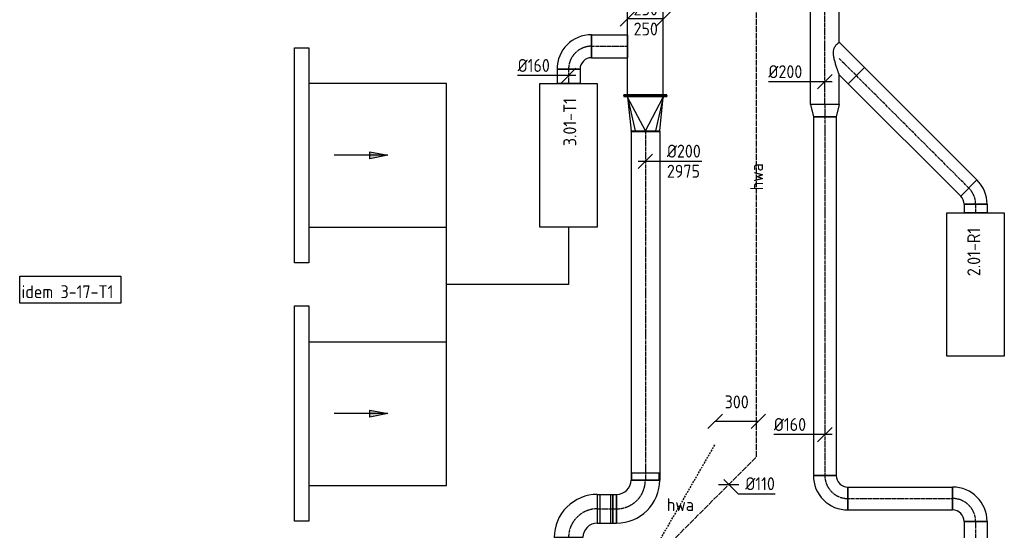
# Model space of a CAD drawing. Header units: millimetres. Extents: x -2745 to 52607, y -299 to 65129.
# Tile 1 of 40: x -2733 to 4125, y 3687 to 7245. Entities that reach past the tile are written whole.
import ezdxf
from ezdxf.enums import TextEntityAlignment as Align

# ---------------------------------------------------------------- set-up
doc = ezdxf.new("R2010")
doc.units = ezdxf.units.MM
for name, pattern in [('2322122', [47, 40, -7]), ('2322122_a', [19.5, 12.5, -7]), ('CENTER2', [28.575000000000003, 19.05, -3.175, 3.175, -3.175])]:
    doc.linetypes.add(name, pattern=pattern)
for name, color, linetype in [('WL521---', 4, '2322122'), ('WL570---_APP', 2, 'Continuous'), ('WL570---_RETOUR_D', 4, 'Continuous'), ('WL570---_RETOUR_HL', 1, 'CENTER2'), ('WL570---_TOEVOER', 3, 'Continuous'), ('WL570---_TOEVOER_D', 3, 'Continuous'), ('WL570---_TOEVOER_HL', 1, 'CENTER2'), ('WL570---_TOEVOER_RST', 3, 'Continuous'), ('WM521---', 1, 'Continuous'), ('WM524---', 1, 'Continuous'), ('WM570---', 1, 'Continuous'), ('WM570---_RETOUR', 1, 'Continuous'), ('WM570---_TOEVOER', 1, 'Continuous')]:
    doc.layers.add(name, color=color, linetype=linetype)
doc.styles.add('STABICAD-018', font='ISOCP.SHX', dxfattribs={"height": 90})
doc.styles.get("Standard").update_dxf_attribs({"font": 'arial.ttf'})
doc.dimstyles.new('STABICAD', dxfattribs={"dimscale": 50, "dimtxt": 1.8, "dimasz": 2, "dimexe": 0, "dimexo": 0, "dimgap": 1.5, "dimtad": 0, "dimdec": 0, "dimzin": 0, "dimdsep": 46, "dimtxsty": 'STABICAD-018', "dimblk1": 'OBLIQUE', "dimblk2": 'OBLIQUE', "dimsah": 1, "dimcen": -3, "dimadec": 1, "dimazin": 0, "dimtfac": 1, "dimtdec": 0, "dimtofl": 0, "dimtmove": 2, "dimatfit": 3, "dimfxl": 1, "dimtvp": 1.055555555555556, "dimtolj": 1, "dimtzin": 0, "dimarcsym": 0})

# ---------------------------------------------------------------- blocks, each defined once
blk = doc.blocks.new('*U42')
at = {"color": 0, "linetype": 'Continuous'}
for p, q in [((0, 80, -2974.999999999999), (2499.718461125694, 79.99999999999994, -2974.999999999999)), ((9.094947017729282e-13, -80, -2974.999999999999), (8.83764739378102e-13, 80, -2974.999999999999)), ((2499.718461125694, 80, -2974.999999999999), (2499.718461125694, -80, -2974.999999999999)), ((9.094947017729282e-13, -80, -2974.999999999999), (2499.718461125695, -80.00000000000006, -2974.999999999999))]:
    blk.add_line(p, q, dxfattribs=at)
at = {"layer": 'WL570---_RETOUR_HL', "linetype": 'CENTER2'}
blk.add_line((0, 0, -2974.999999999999), (2499.718461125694, -5.276196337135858e-14, -2974.999999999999), dxfattribs=at)
at = {"layer": 'WM570---', "color": 2}
for tag in ['SECTIONCODE', 'CODE', 'POSITIONCODE']:
    blk.add_attdef(tag, (2874.990010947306, 6568.052795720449, 2974.999999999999), '', height=1.8, dxfattribs=at)
blk = doc.blocks.new('*U44')
at = {"color": 0, "linetype": 'Continuous'}
for p, q in [((-80, 160, -2974.999999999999), (80, 160, -2974.999999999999)), ((-160, -80, -2974.999999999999), (-160, 80, -2974.999999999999))]:
    blk.add_line(p, q, dxfattribs=at)
for centre, radius, start in [((-159.9999999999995, 160, -2974.999999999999), 80, 269.9999999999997), ((-160, 160, -2974.999999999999), 240, 270)]:
    blk.add_arc(centre, radius, start, 0, dxfattribs=at)
at = {"layer": 'WL570---_RETOUR_HL', "linetype": 'CENTER2'}
blk.add_arc((-160, 160, -2974.999999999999), 160, 270, 0, dxfattribs=at)
at = {"layer": 'WM570---', "color": 2}
for tag in ['SECTIONCODE', 'CODE', 'POSITIONCODE']:
    blk.add_attdef(tag, (2874.990010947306, 3908.334334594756, 2974.999999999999), '', height=1.8, dxfattribs=at)
blk = doc.blocks.new('*U46')
at = {"color": 0, "linetype": 'Continuous'}
for p, q in [((0, 80, -2974.999999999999), (730.0011154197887, 80, -2974.999999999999)), ((0, -80, -2974.999999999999), (0, 80, -2974.999999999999)), ((730.0011154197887, 80, -2974.999999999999), (730.0011154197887, -80, -2974.999999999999)), ((0, -80, -2974.999999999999), (730.0011154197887, -80, -2974.999999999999))]:
    blk.add_line(p, q, dxfattribs=at)
at = {"layer": 'WL570---_RETOUR_HL', "linetype": 'CENTER2'}
blk.add_line((0, 0, -2974.999999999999), (730.0011154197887, 0, -2974.999999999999), dxfattribs=at)
at = {"layer": 'WM570---', "color": 2}
for tag in ['SECTIONCODE', 'CODE', 'POSITIONCODE']:
    blk.add_attdef(tag, (3034.990010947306, 3908.334334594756, 2974.999999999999), '', height=1.8, dxfattribs=at)
blk = doc.blocks.new('*U37')
at = {"color": 0, "linetype": 'Continuous'}
for p, q in [((-160, -80, -2974.999999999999), (-160, 80, -2974.999999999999)), ((80, -160, -2974.999999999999), (-80, -160, -2974.999999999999))]:
    blk.add_line(p, q, dxfattribs=at)
for centre, radius, end in [((-160, -160, -2974.999999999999), 240, 90), ((-159.9999999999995, -160, -2974.999999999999), 80, 90.00000000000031)]:
    blk.add_arc(centre, radius, 0, end, dxfattribs=at)
at = {"layer": 'WL570---_RETOUR_HL', "linetype": 'CENTER2'}
blk.add_arc((-160, -160, -2974.999999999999), 160, 0, 90, dxfattribs=at)
at = {"layer": 'WM570---', "color": 2}
for tag in ['SECTIONCODE', 'CODE', 'POSITIONCODE']:
    blk.add_attdef(tag, (3924.991126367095, 3908.334334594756, 2974.999999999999), '', height=1.8, dxfattribs=at)
blk = doc.blocks.new('*U36')
at = {"color": 0, "linetype": 'Continuous'}
for p, q in [((0, 80, -2974.999999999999), (548.3380072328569, 80.00000000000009, -2974.999999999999)), ((0, -80, -2974.999999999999), (-2.572996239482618e-14, 80, -2974.999999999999)), ((548.3380072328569, 80, -2974.999999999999), (548.3380072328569, -80, -2974.999999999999)), ((0, -80, -2974.999999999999), (548.3380072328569, -79.99999999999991, -2974.999999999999))]:
    blk.add_line(p, q, dxfattribs=at)
at = {"layer": 'WL570---_RETOUR_HL', "linetype": 'CENTER2'}
blk.add_line((0, 0, -2974.999999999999), (548.3380072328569, 8.817947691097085e-14, -2974.999999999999), dxfattribs=at)
at = {"layer": 'WM570---', "color": 2}
for tag in ['SECTIONCODE', 'CODE', 'POSITIONCODE']:
    blk.add_attdef(tag, (3924.991126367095, 3748.334334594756, 2974.999999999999), '', height=1.8, dxfattribs=at)
blk = doc.blocks.new('*U50')
at = {"color": 0, "linetype": 'Continuous'}
for p, q in [((-80, 0, -2974.999999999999), (-355.0708661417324, 0, -2974.999999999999)), ((50, 0, -2974.999999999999), (-80, 1.592040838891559e-14, -2974.999999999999)), ((-50, -50, -2974.999999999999), (50, 49.99999999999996, -2974.999999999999))]:
    blk.add_line(p, q, dxfattribs=at)
at = {"color": 0, "linetype": 'Continuous', "style": 'STABICAD-018'}
blk.add_text('%%c160', height=90, dxfattribs=at).set_placement((-355.0708661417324, 25, -2974.999999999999))
at = {"layer": 'WM570---', "color": 2}
blk.add_attdef('CODE', (2874.990010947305, 4354.037500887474, 2974.999999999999), '', height=1.8, dxfattribs=at)
blk = doc.blocks.new('*U26')
at = {"color": 0, "linetype": 'Continuous'}
for p, q in [((0, 100, -2975.000000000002), (2428.835297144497, 99.99999999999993, -2975.000000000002)), ((0, -100, -2975.000000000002), (-3.216245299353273e-14, 100, -2975.000000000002)), ((2428.835297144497, 100, -2975.000000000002), (2428.835297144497, -100, -2975.000000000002)), ((0, -100, -2975.000000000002), (2428.835297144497, -100.0000000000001, -2975.000000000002))]:
    blk.add_line(p, q, dxfattribs=at)
at = {"layer": 'WL570---_TOEVOER_HL', "linetype": 'CENTER2'}
blk.add_line((0, 0, -2975.000000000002), (2428.835297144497, -6.416084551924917e-14, -2975.000000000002), dxfattribs=at)
at = {"layer": 'WM570---', "color": 2}
for tag, p in [('SECTIONCODE', (1624.999999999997, 6465.526529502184, 2975.000000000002)), ('CODE', (1624.999999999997, 6465.526529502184, 2975.000000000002)), ('POSITIONCODE', (1774.999999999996, 5251.613880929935, 2975.000000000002))]:
    blk.add_attdef(tag, p, '', height=1.8, dxfattribs=at)
blk = doc.blocks.new('*U25')
at = {"color": 0, "linetype": 'Continuous'}
for p, q in [((-5, 150, -2975), (0, 150, -2975)), ((-5, -150, -2975), (-5.000000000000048, 150, -2975)), ((0, -150, -2975), (-4.824367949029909e-14, 150, -2975)), ((5, 125, -2975), (0, 125, -2975)), ((240, 2.273736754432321e-13, -2975), (4.999999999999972, 125.0000000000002, -2975)), ((5, 125.0000000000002, -2975), (240, 70.71067811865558, -2975)), ((240, 100.0000000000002, -2975), (4.999999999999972, 125.0000000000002, -2975)), ((245, 100, -2975), (240, 100, -2975)), ((240, -100, -2975), (240, 100, -2975)), ((245, -100, -2975), (245, 100, -2975)), ((240, 2.273736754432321e-13, -2975), (5, -125.0000000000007, -2975)), ((5, -125, -2975), (0, -125, -2975)), ((5, -125.0000000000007, -2975), (240, -70.71067811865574, -2975)), ((5, -125.0000000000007, -2975), (239.9999999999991, -99.99999999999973, -2975)), ((245, -100, -2975), (240, -100, -2975)), ((-5, -150, -2975), (0, -150, -2975))]:
    blk.add_line(p, q, dxfattribs=at)
at = {"layer": 'WM570---', "color": 2, "style": 'STABICAD-018'}
blk.add_attdef('CODE', (1625, 6810.526529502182, 2975), '', height=1.8, dxfattribs=at)
at = {"layer": 'WM570---', "color": 2}
for tag in ['SECTIONCODE', 'POSITIONCODE']:
    blk.add_attdef(tag, (1625, 6710.526529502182, 2975), '', height=1.8, dxfattribs=at)
blk = doc.blocks.new('*U24')
at = {"color": 0, "linetype": 'Continuous'}
for p, q in [((0, 150, -2975), (5, 150, -2975)), ((0, -150, -2975), (5.510910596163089e-14, 150, -2975)), ((5, -150, -2975), (5.000000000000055, 150, -2975)), ((6561.417451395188, 150.0000000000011, -2975), (6556.417451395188, 150.0000000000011, -2975)), ((6556.417451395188, -149.9999999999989, -2975), (6556.417451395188, 150.0000000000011, -2975)), ((6561.417451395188, -149.9999999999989, -2975), (6561.417451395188, 150.0000000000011, -2975)), ((5, 125, -2975), (6556.417451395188, 125.0000000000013, -2975)), ((5, -125, -2975), (6556.417451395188, -124.9999999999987, -2975)), ((0, -150, -2975), (5, -150, -2975)), ((6561.417451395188, -149.9999999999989, -2975), (6556.417451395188, -149.9999999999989, -2975))]:
    blk.add_line(p, q, dxfattribs=at)
at = {"layer": 'WM570---', "color": 2}
for tag in ['SECTIONCODE', 'CODE', 'POSITIONCODE']:
    blk.add_attdef(tag, (1625, 6715.526529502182, 2975), '', height=1.8, dxfattribs=at)
blk = doc.blocks.new('*U30')
at = {"color": 0, "linetype": 'Continuous'}
for p, q in [((-75, 50, -2975), (-174.9999999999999, -49.99999999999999, -2975)), ((125, 0, -2975), (-125, 0, -2975)), ((175, 50, -2975), (75.00000000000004, -49.99999999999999, -2975))]:
    blk.add_line(p, q, dxfattribs=at)
at = {"color": 0, "linetype": 'Continuous', "style": 'STABICAD-018'}
for p in [(-82.17814960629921, 24.99999999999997, -2975), (-82.17814960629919, -115, -2975)]:
    blk.add_text('250', height=90, dxfattribs=at).set_placement(p)
at = {"layer": 'WM570---', "color": 2}
blk.add_attdef('CODE', (1625, 7250.0719069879, 2975), '', height=1.8, dxfattribs=at)
blk = doc.blocks.new('*U22')
at = {"color": 0, "linetype": 'Continuous'}
for p, q in [((-200, -100, -3000.000000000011), (-200, 100, -3000.000000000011)), ((99.99999999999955, -200, -3000.000000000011), (-100.0000000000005, -200, -3000.000000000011))]:
    blk.add_line(p, q, dxfattribs=at)
for centre, radius, start, end in [((-199.9999999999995, -199.9999999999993, -3000.000000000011), 299.9999999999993, 359.9999999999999, 90.00000000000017), ((-200.0000000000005, -200.0000000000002, -3000.000000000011), 100.0000000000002, 7.993605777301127e-14, 90)]:
    blk.add_arc(centre, radius, start, end, dxfattribs=at)
at = {"layer": 'WL570---_TOEVOER_HL', "linetype": 'CENTER2'}
blk.add_arc((-200.0000000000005, -200, -3000.000000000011), 200, 0, 90, dxfattribs=at)
at = {"layer": 'WM570---', "color": 2, "style": 'STABICAD-018'}
for tag, p in [('CODE', (1090.22498516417, 3936.691232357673, 3000.000000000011)), ('SECTIONCODE', (1090.224985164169, 3836.691232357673, 3000.000000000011)), ('POSITIONCODE', (1090.224985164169, 3836.691232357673, 3000.000000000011))]:
    blk.add_attdef(tag, p, '', height=1.8, dxfattribs=at)
blk = doc.blocks.new('*U23')
at = {"color": 0, "linetype": 'Continuous'}
for p, q in [((-54.5, 100, -3000.000000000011), (37.5, 100, -3000.000000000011)), ((-54.5, 100, -3000.000000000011), (-54.5, -100, -3000.000000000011)), ((-37.5, 100, -3000.000000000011), (54.5, 100, -3000.000000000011)), ((-37.5, 100, -3000.000000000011), (-37.5, -100, -3000.000000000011)), ((37.5, 100, -3000.000000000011), (37.5, -100, -3000.000000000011)), ((54.5, 100, -3000.000000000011), (54.5, -100, -3000.000000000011)), ((-54.5, -100, -3000.000000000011), (37.5, -100, -3000.000000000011)), ((-37.5, -100, -3000.000000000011), (54.5, -100, -3000.000000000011))]:
    blk.add_line(p, q, dxfattribs=at)
at = {"layer": 'WL570---_TOEVOER_HL', "linetype": 'CENTER2'}
blk.add_line((-54.5, 0, -3000.000000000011), (54.5, 0, -3000.000000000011), dxfattribs=at)
at = {"layer": 'WM570---', "color": 2, "style": 'STABICAD-018'}
for tag in ['SECTIONCODE', 'CODE', 'POSITIONCODE']:
    blk.add_attdef(tag, (1344.724985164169, 3836.691232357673, 3000.000000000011), '', height=1.8, dxfattribs=at)
blk = doc.blocks.new('*U19')
at = {"color": 0, "linetype": 'Continuous'}
for p, q in [((-95, 200, -3000.00000000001), (-95, 249.5, -3000.00000000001)), ((-95, 249.5, -3000.00000000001), (95, 249.5, -3000.00000000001)), ((95, 200, -3000.00000000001), (95, 249.5, -3000.00000000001)), ((-100, 200, -3000.00000000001), (100, 200, -3000.00000000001)), ((-95, 200, -3000.00000000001), (95, 200, -3000.00000000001)), ((-200, -100, -3000.00000000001), (-200, 100, -3000.00000000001))]:
    blk.add_line(p, q, dxfattribs=at)
for centre, radius, start, end in [((-200.0000000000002, 200, -3000.00000000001), 100, 270.0000000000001, 0), ((-199.9999999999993, 199.9999999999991, -3000.00000000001), 299.9999999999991, 269.9999999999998, 1.598721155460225e-13)]:
    blk.add_arc(centre, radius, start, end, dxfattribs=at)
at = {"layer": 'WL570---_TOEVOER_HL', "linetype": 'CENTER2'}
blk.add_arc((-200, 200, -3000.00000000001), 200, 270, 0, dxfattribs=at)
at = {"layer": 'WM570---', "color": 2, "style": 'STABICAD-018'}
for tag, p in [('CODE', (1599.224985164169, 3936.691232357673, 3000.00000000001)), ('SECTIONCODE', (1599.224985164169, 3836.691232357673, 3000.00000000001)), ('POSITIONCODE', (1599.224985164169, 3836.691232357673, 3000.00000000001))]:
    blk.add_attdef(tag, p, '', height=1.8, dxfattribs=at)
blk = doc.blocks.new('*U20')
at = {"color": 0, "linetype": 'Continuous'}
for p, q in [((-5.638867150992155e-11, 100, -3000.000000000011), (25.77501483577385, 100.0000000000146, -3000.000000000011)), ((5.638867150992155e-11, -100, -3000.000000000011), (-5.638867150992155e-11, 100, -3000.000000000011)), ((25.77501483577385, 100.0000000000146, -3000.000000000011), (25.77501483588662, -99.99999999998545, -3000.000000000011)), ((5.638867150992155e-11, -100, -3000.000000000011), (25.77501483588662, -99.99999999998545, -3000.000000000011))]:
    blk.add_line(p, q, dxfattribs=at)
at = {"layer": 'WL570---_TOEVOER_HL', "linetype": 'CENTER2'}
blk.add_line((0, 0, -3000.000000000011), (25.77501483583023, 1.455191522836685e-11, -3000.000000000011), dxfattribs=at)
at = {"layer": 'WM570---', "color": 2, "style": 'STABICAD-018'}
for tag in ['SECTIONCODE', 'CODE', 'POSITIONCODE']:
    blk.add_attdef(tag, (1399.224985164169, 3836.691232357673, 3000.000000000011), '', height=1.8, dxfattribs=at)
blk = doc.blocks.new('*U32')
at = {"color": 0, "linetype": 'Continuous'}
for p, q in [((-160, -80, -3000.000000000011), (-160, 80, -3000.000000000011)), ((80, -160, -3000.000000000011), (-80, -160, -3000.000000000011))]:
    blk.add_line(p, q, dxfattribs=at)
for centre, radius, start, end in [((-160.0000000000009, -160.0000000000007, -3000.000000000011), 240.0000000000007, 2.398081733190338e-13, 89.99999999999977), ((-159.9999999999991, -159.9999999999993, -3000.000000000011), 79.99999999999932, 359.9999999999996, 90.00000000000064)]:
    blk.add_arc(centre, radius, start, end, dxfattribs=at)
at = {"layer": 'WL570---_TOEVOER_HL', "linetype": 'CENTER2'}
blk.add_arc((-160, -160, -3000.000000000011), 160, 0, 90, dxfattribs=at)
at = {"layer": 'WM570---', "color": 2, "style": 'STABICAD-018'}
for tag in ['SECTIONCODE', 'CODE', 'POSITIONCODE']:
    blk.add_attdef(tag, (1090.224985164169, 7059.992717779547, 3000.000000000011), '', height=1.8, dxfattribs=at)
blk = doc.blocks.new('*U33')
at = {"color": 0, "linetype": 'Continuous'}
for p, q in [((0, 80, -3000.000000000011), (249.7750148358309, 80, -3000.000000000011)), ((0, -80, -3000.000000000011), (0, 80, -3000.000000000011)), ((249.7750148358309, 80, -3000.000000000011), (249.7750148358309, -80, -3000.000000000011)), ((0, -80, -3000.000000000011), (249.7750148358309, -80, -3000.000000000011))]:
    blk.add_line(p, q, dxfattribs=at)
at = {"layer": 'WL570---_TOEVOER_HL', "linetype": 'CENTER2'}
blk.add_line((0, 0, -3000.000000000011), (249.7750148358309, 0, -3000.000000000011), dxfattribs=at)
at = {"layer": 'WM570---', "color": 2, "style": 'STABICAD-018'}
for tag in ['SECTIONCODE', 'CODE', 'POSITIONCODE']:
    blk.add_attdef(tag, (1250.224985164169, 7059.992717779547, 3000.000000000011), '', height=1.8, dxfattribs=at)
blk = doc.blocks.new('*U31')
at = {"color": 0, "linetype": 'Continuous'}
for p, q in [((0, 80, -3000.000000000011), (100, 80, -3000.000000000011)), ((0, -80, -3000.000000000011), (9.797174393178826e-15, 80, -3000.000000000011)), ((100, 80, -3000.000000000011), (99.99999999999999, -80, -3000.000000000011)), ((0, -80, -3000.000000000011), (100, -80, -3000.000000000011))]:
    blk.add_line(p, q, dxfattribs=at)
at = {"layer": 'WL570---_TOEVOER_HL', "linetype": 'CENTER2'}
blk.add_line((0, 0, -3000.000000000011), (100, -6.123233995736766e-15, -3000.000000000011), dxfattribs=at)
at = {"layer": 'WM570---', "color": 2, "style": 'STABICAD-018'}
for tag in ['SECTIONCODE', 'CODE', 'POSITIONCODE']:
    blk.add_attdef(tag, (1090.224985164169, 6899.992717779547, 3000.000000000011), '', height=1.8, dxfattribs=at)
blk = doc.blocks.new('*U34')
at = {"color": 0, "linetype": 'Continuous'}
for p, q in [((-80.00000000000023, 0, -3000.000000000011), (-355.0708661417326, 0, -3000.000000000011)), ((50, 0, -3000.000000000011), (-80.00000000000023, 1.592040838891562e-14, -3000.000000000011)), ((-50, -50, -3000.000000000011), (50, 49.99999999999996, -3000.000000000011))]:
    blk.add_line(p, q, dxfattribs=at)
at = {"color": 0, "linetype": 'Continuous', "style": 'STABICAD-018'}
blk.add_text('%%c160', height=90, dxfattribs=at).set_placement((-355.0708661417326, 25, -3000.000000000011))
at = {"layer": 'WM570---', "color": 2, "style": 'STABICAD-018'}
blk.add_attdef('CODE', (1090.224985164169, 6856.057553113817, 3000.000000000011), '', height=1.8, dxfattribs=at)
blk = doc.blocks.new('*U45')
at = {"color": 0, "linetype": 'Continuous'}
for p, q in [((0, 80, -2974.99999999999), (58.34183724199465, 80.00000000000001, -2974.99999999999)), ((0, -80, -2974.99999999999), (-2.572996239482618e-14, 80, -2974.99999999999)), ((58.34183724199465, 80, -2974.99999999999), (58.34183724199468, -80, -2974.99999999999)), ((0, -80, -2974.99999999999), (58.34183724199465, -79.99999999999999, -2974.99999999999))]:
    blk.add_line(p, q, dxfattribs=at)
at = {"layer": 'WL570---_RETOUR_HL', "linetype": 'CENTER2'}
blk.add_line((0, 0, -2974.99999999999), (58.34183724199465, 9.382082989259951e-15, -2974.99999999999), dxfattribs=at)
at = {"layer": 'WM570---', "color": 2}
for tag, p in [('SECTIONCODE', (3924.991126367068, 5958.34177418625, 2974.99999999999)), ('CODE', (3924.991126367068, 5958.34177418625, 2974.99999999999)), ('POSITIONCODE', (4074.991126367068, 5896.525855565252, 2974.99999999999))]:
    blk.add_attdef(tag, p, '', height=1.8, dxfattribs=at)
blk = doc.blocks.new('*U43')
at = {"color": 0, "linetype": 'Continuous'}
for p, q in [((-66.29999999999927, -80, -2974.99999999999), (-66.29999999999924, 80, -2974.99999999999)), ((-9.68736290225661, 103.4497220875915, -2974.99999999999), (103.4497220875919, -9.687362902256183, -2974.99999999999))]:
    blk.add_line(p, q, dxfattribs=at)
for centre, radius, start, end in [((-66.29999999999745, 160.0623591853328, -2974.99999999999), 80.06235918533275, 269.9999999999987, 315.0000000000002), ((-66.29999999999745, 160.0623591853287, -2974.99999999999), 240.0623591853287, 269.9999999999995, 315.0000000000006)]:
    blk.add_arc(centre, radius, start, end, dxfattribs=at)
at = {"layer": 'WL570---_RETOUR_HL', "linetype": 'CENTER2'}
blk.add_arc((-66.29999999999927, 160.062359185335, -2974.99999999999), 160.062359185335, 270, 315, dxfattribs=at)
at = {"layer": 'WM570---', "color": 2, "style": 'STABICAD-018'}
for tag in ['SECTIONCODE', 'CODE', 'POSITIONCODE']:
    blk.add_attdef(tag, (3924.991126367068, 6024.641774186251, 2974.99999999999), '', height=1.8, dxfattribs=at)
blk = doc.blocks.new('*U41')
at = {"color": 0, "linetype": 'Continuous'}
for p, q in [((0, 80, -2974.99999999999), (1107.625817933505, 79.9999999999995, -2974.99999999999)), ((0, -80.00000000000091, -2974.99999999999), (-4.707345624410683e-13, 79.99999999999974, -2974.99999999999)), ((1107.625817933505, 79.99999999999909, -2974.99999999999), (1107.625817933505, -80.00000000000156, -2974.99999999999)), ((0, -80.00000000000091, -2974.99999999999), (1107.625817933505, -80.0000000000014, -2974.99999999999))]:
    blk.add_line(p, q, dxfattribs=at)
at = {"layer": 'WL570---_RETOUR_HL', "linetype": 'CENTER2'}
blk.add_line((0, 0, -2974.99999999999), (1107.625817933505, -4.918846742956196e-13, -2974.99999999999), dxfattribs=at)
at = {"layer": 'WM570---', "color": 2, "style": 'STABICAD-018'}
for tag in ['SECTIONCODE', 'CODE', 'POSITIONCODE']:
    blk.add_attdef(tag, (3878.1099467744, 6071.522953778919, 2974.99999999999), '', height=1.8, dxfattribs=at)
blk = doc.blocks.new('*U40')
at = {"color": 0, "linetype": 'Continuous'}
for p, q in [((0, 100, -2974.999999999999), (85.19999999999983, 80.00000000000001, -2974.999999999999)), ((0, 100, -2974.999999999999), (3.216245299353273e-14, -100, -2974.999999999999)), ((85.19999999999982, 80, -2974.999999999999), (85.19999999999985, -80, -2974.999999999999)), ((9.094947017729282e-13, -100, -2974.999999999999), (85.20000000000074, -79.99999999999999, -2974.999999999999))]:
    blk.add_line(p, q, dxfattribs=at)
at = {"layer": 'WL570---_RETOUR_HL', "linetype": 'CENTER2'}
blk.add_line((0, 0, -2974.999999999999), (85.19999999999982, 1.370120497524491e-14, -2974.999999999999), dxfattribs=at)
for centre in [(0, 0, -2974.999999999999), (85.19999999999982, 0, -2974.999999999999)]:
    blk.add_circle(centre, 0.0125, dxfattribs=at)
at = {"layer": 'WM570---', "color": 2, "style": 'STABICAD-018'}
for tag, p in [('CODE', (2874.990010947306, 6753.252795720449, 2974.999999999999)), ('SECTIONCODE', (2874.990010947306, 6653.252795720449, 2974.999999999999)), ('POSITIONCODE', (2874.990010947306, 6653.252795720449, 2974.999999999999))]:
    blk.add_attdef(tag, p, '', height=1.8, dxfattribs=at)
blk = doc.blocks.new('*U38')
at = {"color": 0, "linetype": 'Continuous'}
for p, q in [((0, 100, -2974.999999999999), (3027.650568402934, 100.0000000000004, -2974.999999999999)), ((0, -100, -2974.999999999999), (3.673940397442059e-14, 100, -2974.999999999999)), ((3027.650568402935, 100.0000000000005, -2974.999999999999), (3027.650568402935, -99.99999999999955, -2974.999999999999)), ((0, -100, -2974.999999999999), (208.2530088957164, -100, -2974.999999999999)), ((434.5271788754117, -100, -2974.999999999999), (3027.650568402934, -99.99999999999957, -2974.999999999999))]:
    blk.add_line(p, q, dxfattribs=at)
at = {"layer": 'WL570---_RETOUR_HL', "linetype": 'CENTER2'}
blk.add_line((0, 0, -2974.999999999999), (3027.650568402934, 3.533243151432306e-13, -2974.999999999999), dxfattribs=at)
at = {"layer": 'WM570---', "color": 2, "style": 'STABICAD-018'}
for tag in ['SECTIONCODE', 'CODE', 'POSITIONCODE']:
    blk.add_attdef(tag, (2874.990010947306, 6653.252795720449, 2974.999999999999), '', height=1.8, dxfattribs=at)
blk = doc.blocks.new('*U39')
at = {"color": 0, "linetype": 'Continuous'}
for p, q in [((-4.547473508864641e-13, 113.1370849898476, -2974.999999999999), (176.4787514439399, -63.34166645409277, -2974.999999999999)), ((176.4787514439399, -63.34166645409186, -2974.999999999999), (63.34166645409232, -176.4787514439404, -2974.999999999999)), ((0, -113.1370849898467, -2974.999999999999), (63.34166645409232, -176.4787514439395, -2974.999999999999))]:
    blk.add_line(p, q, dxfattribs=at)
blk.add_spline([(-0.3280590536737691, -112.228556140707, -2974.999999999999), (-1.305192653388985, -109.5159695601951, -2974.999999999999), (-2.91012920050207, -105.0384049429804, -2974.999999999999), (-5.106933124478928, -98.86127491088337, -2974.999999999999), (-7.844236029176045, -91.07679139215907, -2974.999999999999), (-11.05407930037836, -81.80470390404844, -2974.999999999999), (-14.65031407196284, -71.19336814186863, -2974.999999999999), (-18.52655242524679, -59.42115645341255, -2974.999999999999), (-22.55381289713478, -46.69807367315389, -2974.999999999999), (-26.57834982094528, -33.26709637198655, -2974.999999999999), (-30.42083030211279, -19.40408025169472, -2974.999999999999), (-33.87909553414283, -5.41400837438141, -2974.999999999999), (-36.73791950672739, 8.379822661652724, -2974.999999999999), (-38.78926254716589, 21.65716521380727, -2974.999999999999), (-39.86333759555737, 34.13303827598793, -2974.999999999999), (-39.86333759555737, 45.59363691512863, -2974.999999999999), (-38.78926254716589, 55.92135988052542, -2974.999999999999), (-36.73791950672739, 65.09601635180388, -2974.999999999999), (-33.87909553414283, 73.1721994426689, -2974.999999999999), (-30.42083030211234, 80.24574085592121, -2974.999999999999), (-26.57834982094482, 86.42379601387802, -2974.999999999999), (-22.55381289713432, 91.80569946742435, -2974.999999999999), (-18.52655242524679, 96.47426130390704, -2974.999999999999), (-14.65031407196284, 100.4939962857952, -2974.999999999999), (-11.05407930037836, 103.912862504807, -2974.999999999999), (-7.844236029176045, 106.7652634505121, -2974.999999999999), (-5.106933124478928, 109.0751411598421, -2974.999999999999), (-2.91012920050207, 110.8586633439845, -2974.999999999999), (-1.305192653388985, 112.1263548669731, -2974.999999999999), (-0.3280590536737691, 112.8846742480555, -2974.999999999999), (-4.547473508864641e-13, 113.1370849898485, -2974.999999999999)], degree=3, dxfattribs=at)
at = {"layer": 'WL570---_RETOUR_HL', "linetype": 'CENTER2'}
blk.add_line((0, 0, -2974.999999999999), (119.9102089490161, -119.9102089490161, -2974.999999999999), dxfattribs=at)
at = {"layer": 'WM570---', "color": 2, "style": 'STABICAD-018'}
for tag in ['SECTIONCODE', 'CODE', 'POSITIONCODE']:
    blk.add_attdef(tag, (2974.990010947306, 6974.642889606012, 2974.999999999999), '', height=1.8, dxfattribs=at)
blk = doc.blocks.new('*U53')
at = {"color": 0, "linetype": 'Continuous'}
for p, q in [((-100, 0, -2974.999999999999), (-393.0708661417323, 0, -2974.999999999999)), ((50, 0, -2974.999999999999), (-100, 1.83697019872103e-14, -2974.999999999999)), ((-50, -50, -2974.999999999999), (49.99999999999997, 49.99999999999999, -2974.999999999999))]:
    blk.add_line(p, q, dxfattribs=at)
at = {"color": 0, "linetype": 'Continuous', "style": 'STABICAD-018'}
blk.add_text('%%c200', height=90, dxfattribs=at).set_placement((-393.0708661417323, 25, -2974.999999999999))
at = {"layer": 'WM570---', "color": 2, "style": 'STABICAD-018'}
blk.add_attdef('CODE', (2874.990010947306, 6812.634956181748, 2974.999999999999), '', height=1.8, dxfattribs=at)
blk = doc.blocks.new('*U94')
at = {"color": 0, "linetype": 'Continuous'}
for p, q in [((-50, -50, -2975.000000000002), (50, 49.99999999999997, -2975.000000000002)), ((-50, 0, -2975.000000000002), (100, 0, -2975.000000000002)), ((100, 0, -2975.000000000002), (393.0708661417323, 0, -2975.000000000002))]:
    blk.add_line(p, q, dxfattribs=at)
at = {"color": 0, "linetype": 'Continuous', "style": 'STABICAD-018'}
for s, p in [('%%c200', (150, 25, -2975.000000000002)), ('2975', (150, -115, -2975.000000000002))]:
    blk.add_text(s, height=90, dxfattribs=at).set_placement(p)
at = {"layer": 'WM570---', "color": 2, "style": 'STABICAD-018'}
blk.add_attdef('CODE', (1624.999999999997, 6258.860328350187, 2975.000000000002), '', height=1.8, dxfattribs=at)
blk = doc.blocks.new('_Oblique')
at = {"color": 0, "linetype": 'ByBlock', "lineweight": -2}
blk.add_line((-0.5, -0.5), (0.5, 0.5), dxfattribs=at)
blk = doc.blocks.new('*D98')
at = {"layer": 'Defpoints', "color": 0, "transparency": 16777216}
for p in [(2111.16230135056, 4445.382642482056), (2111.16230135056, 4445.382642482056), (2411.16230135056, 4445.382642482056)]:
    blk.add_point(p, dxfattribs=at)
at = {"layer": 'WM524---', "color": 0, "lineweight": -2, "transparency": 16777216}
blk.add_line((2411.16230135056, 4445.382642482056), (2111.16230135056, 4445.382642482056), dxfattribs=at)
at = {"layer": 'WM524---', "color": 0, "lineweight": -2, "transparency": 16777216, "xscale": 100, "yscale": 100, "zscale": 100, "rotation": 180}
blk.add_blockref('_Oblique', (2111.16230135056, 4445.382642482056), dxfattribs=at)
at = {"layer": 'WM524---', "color": 0, "lineweight": -2, "transparency": 16777216, "xscale": 100, "yscale": 100, "zscale": 100}
blk.add_blockref('_Oblique', (2411.16230135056, 4445.382642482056), dxfattribs=at)
at = {"layer": 'WM524---', "color": 0, "transparency": 16777216, "insert": (2261.16230135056, 4581.46080067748), "char_height": 90, "attachment_point": 5, "style": 'STABICAD-018'}
blk.add_mtext('\\A1;300', dxfattribs=at)
blk = doc.blocks.new('*U99')
at = {"linetype": '2322122'}
blk.add_hatch(color=2, dxfattribs=at).paths.add_polyline_path([(25, 43.30127018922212), (86.27404735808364, 224.4310333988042), (151.2259526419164, 186.9310333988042)], flags=0)
at = {"color": 2, "linetype": '2322122_a'}
blk.add_line((25, 43.30127018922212, 3000), (512.5000000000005, 887.6760388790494, 3000), dxfattribs=at)
at = {"color": 0, "linetype": '2322122'}
blk.add_line((0, 0), (0, 0, 3000), dxfattribs=at)
blk.add_circle((0, 0, 3000), 50, dxfattribs=at)
at = {"color": 2, "linetype": '2322122'}
blk.add_circle((0, 0, 3000), 50, dxfattribs=at)
at = {"layer": 'WM524---', "color": 2, "style": 'STABICAD-018'}
for tag, p in [('SECTIONCODE', (1600, 3550, 1499.495)), ('CODE', (1600, 3500)), ('POSITIONCODE', (1600, 3550, 1499.495)), ('FLOORCODE', (1650, 3400))]:
    blk.add_attdef(tag, p, '', height=1.8, dxfattribs=at)
blk = doc.blocks.new('*U312')
at = {"color": 0, "linetype": 'Continuous'}
for p, q in [((-70.71067811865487, 0), (70.71067811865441, -3.108624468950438e-13)), ((-35.35533905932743, 35.35533905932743), (64.72193851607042, -64.72193851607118)), ((64.72193851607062, -64.72193851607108), (321.7928046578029, -64.72193851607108))]:
    blk.add_line(p, q, dxfattribs=at)
at = {"color": 0, "linetype": 'Continuous', "style": 'STABICAD-018'}
blk.add_text('%%c110', height=90, dxfattribs=at).set_placement((114.7219385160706, -39.72193851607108))
at = {"layer": 'WM570---', "color": 2, "style": 'STABICAD-018'}
blk.add_attdef('CODE', (2206.159969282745, 4006.159969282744), '', height=1.8, dxfattribs=at)
blk = doc.blocks.new('DM_SYM002')
at = {"color": 0, "linetype": 'Continuous'}
for p, q in [((0, 0), (-7.5, 0)), ((-2.5, -0.5), (-2.5, 0.5)), ((-2.5, 0.5), (0, 0)), ((0, 0), (-2.5, -0.5))]:
    blk.add_line(p, q, dxfattribs=at)
blk.add_solid([(-2.5, 0.5), (-2.5, -0.5), (0, 0)], dxfattribs=at)

msp = doc.modelspace()

# ---------------------------------------------------------------- linework, layer by layer
at = {"layer": 'WL521---', "linetype": '2322122'}
for p, q in [((2400, 4199.999999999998), (2400, 17500)), ((1635.355339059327, 3435.355339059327), (2400, 4199.999999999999))]:
    msp.add_line(p, q, dxfattribs=at)
at = {"layer": 'WL570---_APP', "color": 2}
for points in [[(890.2249851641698, 6799.99271777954), (1290.224985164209, 6799.992717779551), (1290.224985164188, 5799.992717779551), (890.22498516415, 5799.99271777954)], [(3724.991126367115, 5899.999936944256), (4124.991126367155, 5899.999936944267), (4124.991126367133, 4899.999936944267), (3724.991126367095, 4899.999936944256)]]:
    msp.add_lwpolyline(points, close=True, dxfattribs=at)
at = {"layer": 'WL570---_TOEVOER_RST'}
for points in [[(-818.6108238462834, 7049.992717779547), (-718.6108238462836, 7049.992717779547), (-718.6108238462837, 5549.992717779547), (-818.6108238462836, 5549.992717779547)], [(-818.6108238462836, 5249.992717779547), (-718.6108238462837, 5249.992717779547), (-718.6108238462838, 3749.992717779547), (-818.6108238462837, 3749.992717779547)]]:
    msp.add_lwpolyline(points, close=True, dxfattribs=at)
for points in [[(-718.6108238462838, 3999.992717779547), (240.2249851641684, 3999.992717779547), (240.2249851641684, 6799.992717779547), (-718.6108238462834, 6799.992717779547)], [(-718.6108238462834, 5799.992717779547), (240.2249851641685, 5799.992717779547)], [(1090.224985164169, 5799.992717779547), (1090.224985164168, 5399.992717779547), (240.2249851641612, 5399.992717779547)], [(-718.6108238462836, 4999.992717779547), (240.2249851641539, 4999.992717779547)]]:
    msp.add_lwpolyline(points, dxfattribs=at)
at = {"layer": 'WM570---_TOEVOER'}
msp.add_lwpolyline([(-2732.899179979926, 5457.374992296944), (-2027.345905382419, 5457.374992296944), (-2027.345905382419, 5269.091465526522), (-2732.899179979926, 5269.091465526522)], close=True, dxfattribs=at)

# ---------------------------------------------------------------- block references
at = {"layer": 'WL521---', "linetype": '2322122'}
msp.add_blockref('*U99', (1600, 3400), dxfattribs=at)
at = {"layer": 'WL570---_RETOUR_D', "linetype": 'Continuous'}
for name, p, rotation in [('*U38', (2874.990010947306, 6653.252795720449, 2974.999999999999), 90.00000000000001), ('*U41', (3878.1099467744, 6071.522953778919, 2974.99999999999), 135.0000000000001), ('*U40', (2874.990010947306, 6653.252795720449, 2974.999999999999), 270), ('*U42', (2874.990010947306, 6568.052795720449, 2974.999999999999), 270), ('*U43', (3924.991126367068, 6024.641774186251, 2974.99999999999), 90.00000000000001), ('*U45', (3924.991126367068, 5958.34177418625, 2974.99999999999), 270), ('*U44', (2874.990010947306, 3908.334334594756, 2974.999999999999), 270), ('*U36', (3924.991126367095, 3748.334334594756, 2974.999999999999), 270)]:
    msp.add_blockref(name, p, dxfattribs=dict(at, rotation=rotation))
for name, p in [('*U39', (2974.990010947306, 6974.642889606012, 2974.999999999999)), ('*U46', (3034.990010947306, 3908.334334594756, 2974.999999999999)), ('*U37', (3924.991126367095, 3908.334334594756, 2974.999999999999))]:
    msp.add_blockref(name, p, dxfattribs=at)
at = {"layer": 'WL570---_TOEVOER', "linetype": 'Continuous', "xscale": 50, "yscale": 50, "zscale": 50}
for p in [(-168.6108238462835, 6299.992717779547), (-168.6108238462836, 4499.992717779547)]:
    msp.add_blockref('DM_SYM002', p, dxfattribs=at)
at = {"layer": 'WL570---_TOEVOER_D', "linetype": 'Continuous'}
for name, p, rotation in [('*U24', (1625, 6715.526529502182, 2975), 90.00000000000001), ('*U32', (1090.224985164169, 7059.992717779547, 3000.000000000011), 90.00000000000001), ('*U31', (1090.224985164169, 6899.992717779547, 3000.000000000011), 270), ('*U25', (1625, 6710.526529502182, 2975), 270), ('*U26', (1624.999999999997, 6465.526529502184, 2975.000000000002), 270), ('*U22', (1090.224985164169, 3836.691232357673, 3000.000000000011), 90.00000000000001)]:
    msp.add_blockref(name, p, dxfattribs=dict(at, rotation=rotation))
for name, p in [('*U33', (1250.224985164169, 7059.992717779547, 3000.000000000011)), ('*U19', (1625, 3836.691232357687, 3000.00000000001)), ('*U23', (1344.724985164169, 3836.691232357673, 3000.000000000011)), ('*U20', (1399.224985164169, 3836.691232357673, 3000.000000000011))]:
    msp.add_blockref(name, p, dxfattribs=at)
at = {"layer": 'WM521---', "linetype": 'Continuous'}
msp.add_blockref('*U312', (2206.159969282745, 4006.159969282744), dxfattribs=at)
at = {"layer": 'WM570---_RETOUR', "linetype": 'Continuous'}
for name, p in [('*U53', (2874.990010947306, 6812.634956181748, 2974.999999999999)), ('*U50', (2874.990010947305, 4354.037500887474, 2974.999999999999))]:
    msp.add_blockref(name, p, dxfattribs=at)
at = {"layer": 'WM570---_TOEVOER', "linetype": 'Continuous'}
for name, p in [('*U30', (1625, 7250.0719069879, 2975)), ('*U34', (1090.224985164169, 6856.057553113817, 3000.000000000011)), ('*U94', (1624.999999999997, 6258.860328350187, 2975.000000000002))]:
    msp.add_blockref(name, p, dxfattribs=at)

# ---------------------------------------------------------------- texts
at = {"layer": 'WL521---', "color": 2, "style": 'STABICAD-018'}
msp.add_text('hwa', height=90, rotation=90, dxfattribs=at).set_placement((2400, 6149.999999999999), align=Align.MIDDLE_CENTER)
msp.add_text('hwa', height=90, dxfattribs=at).set_placement((1868.75, 3865.488654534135, 3000), align=Align.MIDDLE_CENTER)
at = {"layer": 'WM570---', "style": 'STABICAD-018'}
for s, p in [('3.01-T1', (1143.711714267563, 6363.724834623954, 25.00000000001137)), ('2.01-R1', (3957.620682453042, 5457.646377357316))]:
    msp.add_text(s, height=90, rotation=90, dxfattribs=at).set_placement(p)
at = {"layer": 'WM570---_TOEVOER', "style": 'STABICAD-018'}
msp.add_text('idem 3-17-T1', height=90, dxfattribs=at).set_placement((-2719.706616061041, 5304.431839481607))

# ---------------------------------------------------------------- dimensions: what is measured, and where the dimension line sits
at = {"layer": 'WM524---'}
dim = msp.add_linear_dim(base=(2111.16230135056, 4445.382642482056), p1=(2411.16230135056, 4445.382642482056), p2=(2111.16230135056, 4445.382642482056), dimstyle='STABICAD', dxfattribs=at)
dim.commit()
dim.dimension.update_dxf_attribs({"geometry": '*D98', "text_midpoint": (2261.16230135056, 4581.46080067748), "dimtype": 160})

doc.saveas('drawing.dxf')
